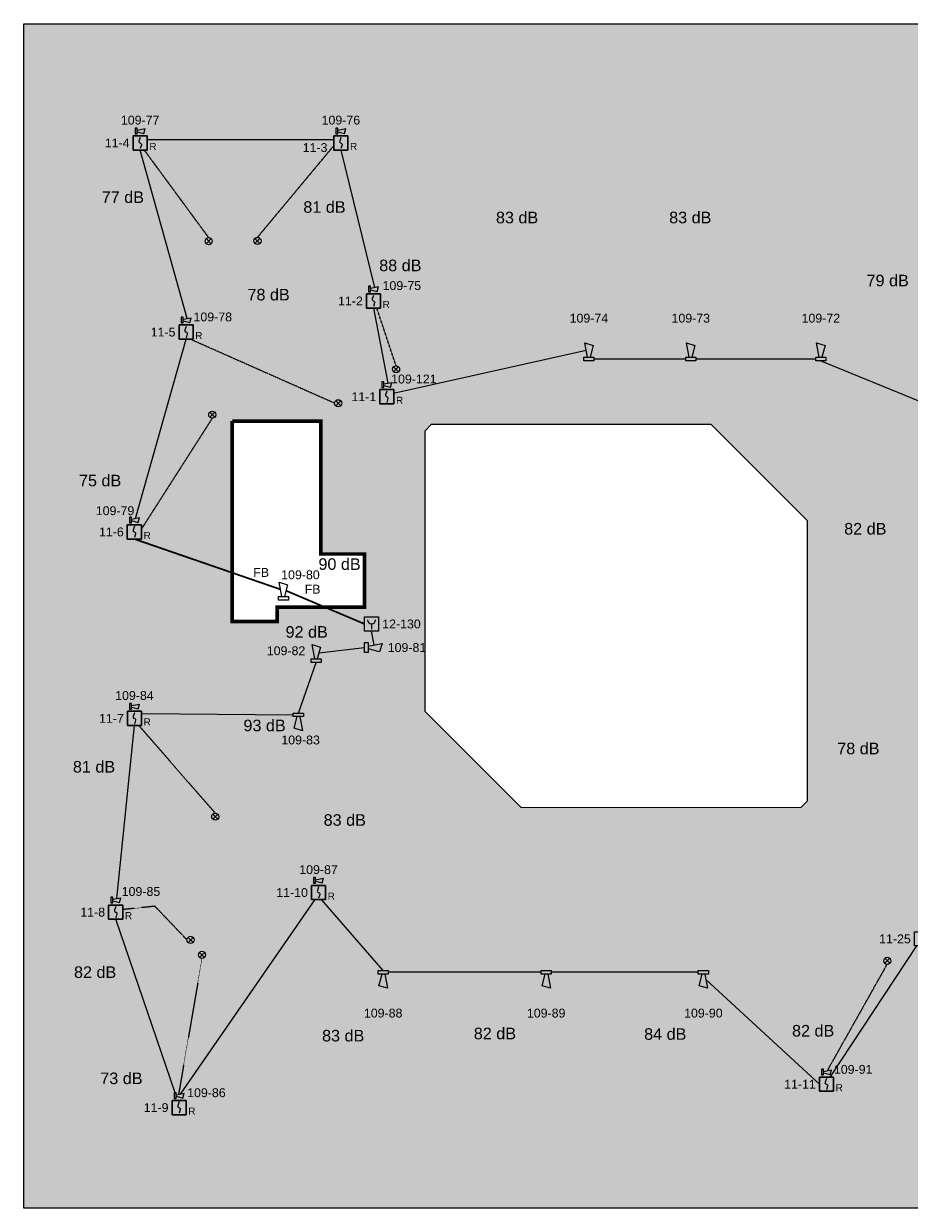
# Model space of a CAD drawing. Header units: millimetres. Extents: x -285897 to 196785, y -309320 to 420074.
# Tile 5 of 10: x -110742 to -85757, y -52615 to -19187. Entities that reach past the tile are written whole.
import ezdxf
from ezdxf.enums import TextEntityAlignment as Align

# ---------------------------------------------------------------- set-up
doc = ezdxf.new("R2010")
doc.units = ezdxf.units.MM
doc.linetypes.add('HIDDEN2', pattern=[4.762499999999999, 3.175, -1.5875])
for name, color, linetype in [('BMI', 1, 'Continuous'), ('BMI RI 1 BMC 1', 1, 'Continuous'), ('BMI RI 3 BMC 1', 6, 'Continuous'), ('BMI-hatchlijnen', 7, 'Continuous'), ('BMI-NI', 1, 'HIDDEN2'), ('BMI-ZP', 7, 'Continuous'), ('dB-waardes', 2, 'Continuous')]:
    doc.layers.add(name, color=color, linetype=linetype)
doc.layers.add('Brandscheidingen', color=1, linetype='Continuous', lineweight=70)
doc.styles.get("Standard").update_dxf_attribs({"font": 'arial.ttf'})

# ---------------------------------------------------------------- blocks, each defined once
blk = doc.blocks.new('BMI-ORM')
at = {"color": 0, "linetype": 'Continuous'}
for points in [[(-200, -200), (-200, 200), (200, 200), (200, -200), (-200, -200)], [(0, 159.375), (-33.575439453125, 53.125), (-35.46688854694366, 37.75254487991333), (-31.4020186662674, 22.80709743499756), (-21.98508083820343, 10.51030158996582), (-8.615921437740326, 2.690112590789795), (8.04443359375, -3.125), (21.29108458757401, -10.69896221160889), (30.68777024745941, -22.72149324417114), (34.83765721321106, -37.4053955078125), (33.12385976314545, -52.56791114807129), (0, -159.375)]]:
    blk.add_lwpolyline(points, dxfattribs=at)
at = {"color": 0}
blk.add_text('R', height=200, dxfattribs=at).set_placement((260, -260), align=Align.BOTTOM_LEFT)
at = {"color": 0, "flags": 8}
blk.add_attdef('NUMMER', text='', height=250, dxfattribs=at).set_placement((0, -300), align=Align.TOP_CENTER)
blk = doc.blocks.new('BMI-SWV')
at = {"color": 0}
for p, q in [((116.2555070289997, 161.2599126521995), (341.2775351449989, 204.9997640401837)), ((116.2555070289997, 119.0682823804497), (301.898680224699, 69.32534404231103)), ((301.8986802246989, 69.32534404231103), (341.2775351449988, 204.9997640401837))]:
    blk.add_line(p, q, dxfattribs=at)
blk.add_lwpolyline([(60, 60), (116.2555070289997, 60), (116.2555070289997, 220.3281950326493), (60, 220.3281950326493)], close=True, dxfattribs=at)
at = {"layer": 'Defpoints'}
blk.add_lwpolyline([(0, -400), (400, -400), (400, 0), (0, 0)], close=True, dxfattribs=at)
at = {"color": 0, "flags": 8}
blk.add_attdef('NUMMER', text='', height=250, dxfattribs=at).set_placement((200, 445.3281950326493), align=Align.MIDDLE_CENTER)
blk = doc.blocks.new('BMI-SW')
at = {"color": 0, "linetype": 'Continuous'}
for points in [[(0, -142.7734375), (0, 142.7734375), (100, 142.7734375), (100, -142.7734375), (0, -142.7734375)], [(100, 42.7734375), (500, 117.7734375), (428.57666015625, -117.7734375), (100, -32.2265625)]]:
    blk.add_lwpolyline(points, dxfattribs=at)
at = {"color": 0, "flags": 8}
blk.add_attdef('NUMMER', text='', height=250, dxfattribs=at).set_placement((1200, 0), align=Align.MIDDLE_CENTER)
blk = doc.blocks.new('BMI-HM')
at = {"color": 0}
blk.add_line((0, -1.4210854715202e-14), (0, -150), dxfattribs=at)
at = {"color": 0, "linetype": 'Continuous'}
blk.add_lwpolyline([(-200, -200), (-200, 200), (200, 200), (200, -200), (-200, -200)], dxfattribs=at)
at = {"color": 0}
blk.add_arc((0, 115), 115, 180, 6.361109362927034e-15, dxfattribs=at)
at = {"color": 0, "flags": 8}
blk.add_attdef('NUMMER', text='', height=250, dxfattribs=at).set_placement((300, 0), align=Align.MIDDLE_LEFT)
blk = doc.blocks.new('BMI-NI')
at = {"color": 0}
for p, q in [((-70.71067811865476, -70.71067811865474), (70.71067811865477, 70.71067811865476)), ((70.71067811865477, -70.71067811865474), (-70.71067811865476, 70.71067811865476))]:
    blk.add_line(p, q, dxfattribs=at)
blk.add_circle((0, 0), 100, dxfattribs=at)
at = {"color": 0, "flags": 8}
blk.add_attdef('NUMMER', text='', height=250, dxfattribs=at).set_placement((0, 118), align=Align.BOTTOM_CENTER)
blk.add_attdef('NUMMER', text='', height=250, dxfattribs=at).set_placement((200, 0), align=Align.MIDDLE_LEFT)

msp = doc.modelspace()

# ---------------------------------------------------------------- hatches: boundary and pattern name
at = {"layer": 'BMI-ZP', "true_color": 0xf7f281}
h = msp.add_hatch(color=51, dxfattribs=at)
h.dxf.hatch_style = 1
h.paths.add_polyline_path([(-110741.4814213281, -52615.35409971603), (-110742.1196278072, -19187.44784971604), (-83742.11962780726, -19187.44784971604), (-83128.08560849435, -19901.35409971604), (-83128.08560849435, -28805.79159971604), (-83173.10136291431, -28805.79159971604), (-83178.11962780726, -38685.83847471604), (-77778.11962780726, -38685.83847471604), (-77778.11962780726, -41116.35409971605), (-77314.11962780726, -41815.35409971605), (-77214.11962780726, -42151.35409971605), (-77314.11962780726, -52615.26034971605), (-110742.1196278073, -52615.26034971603)])
h.paths.add_polyline_path([(-104858.1040028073, -36059.35409971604), (-104858.1040028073, -30401.35409971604), (-102358.1040028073, -30401.22909971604), (-102358.1040028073, -34151.35409971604), (-101128.0415028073, -34151.35409971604), (-101128.0415028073, -35651.35409971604), (-103593.1040028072, -35651.35409971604), (-103593.1040028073, -36059.35409971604)], flags=16)
h.paths.add_polyline_path([(-91344.04931530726, -30501.35409971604), (-99243.01806530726, -30500.85409971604), (-99428.11181530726, -30686.35409971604), (-99428.11181530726, -38585.41659971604), (-96716.13525280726, -41297.33847471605), (-88813.01806530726, -41301.35409971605), (-88628.11181530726, -41116.35409971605), (-88632.12744030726, -33213.32284971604)], flags=16)

# ---------------------------------------------------------------- linework, layer by layer
at = {"layer": 'BMI RI 3 BMC 1'}
for p, q in [((-107256.3179920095, -22456.08007882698), (-101993.7937139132, -22456.08007882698)), ((-106131.6631911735, -27505.87298821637), (-107456.3179920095, -22753.59810447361)), ((-101793.7930843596, -22753.59810447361), (-100845.9545350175, -26629.29336880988)), ((-100874.7210561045, -27212.42320715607), (-100468.7458663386, -29330.96879650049)), ((-107589.8584176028, -33146.33414338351), (-106160.4290827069, -28089.00337171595)), ((-100304.5893772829, -29611.34919039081), (-94876.58164434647, -28396.68222471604)), ((-94653.53476934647, -28646.68222471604), (-92064.9596609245, -28646.68222471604)), ((-91779.4127859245, -28646.68222471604), (-88395.86930522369, -28646.68222471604)), ((-88253.09586772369, -28696.68222471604), (-83892.40795788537, -30493.58847471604)), ((-100852.107188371, -36715.6206541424), (-100926.4709380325, -36325.99897154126)), ((-102415.3139252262, -36945.20621479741), (-101128.0415028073, -36791.38177559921)), ((-102993.4257115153, -38639.78954325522), (-102490.3139252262, -37209.49454487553)), ((-107418.2417147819, -38654.86258460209), (-103136.1991490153, -38689.78954325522)), ((-108117.0433679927, -43874.40713063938), (-107618.2428482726, -38990.63140419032)), ((-102527.0295127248, -43904.08609796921), (-106328.843003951, -49390.56458147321)), ((-100600.7368153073, -45906.35409971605), (-102336.2137807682, -43904.08609796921)), ((-106469.4817715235, -49353.36622478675), (-108145.808755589, -44457.53726291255)), ((-87986.17868755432, -48912.90334259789), (-85542.48728366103, -45212.05705552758)), ((-96144.48755113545, -45956.35409971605), (-100457.9633778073, -45956.35409971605)), ((-91710.15270381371, -45956.35409971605), (-95858.94067613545, -45956.35409971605)), ((-88294.70648794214, -49112.90334259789), (-91495.98417141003, -46159.00293920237))]:
    msp.add_line(p, q, dxfattribs=at)
at = {"layer": 'BMI RI 3 BMC 1', "const_width": 50}
for points in [[(-103495.068172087, -35151.35391987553), (-107618.6238051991, -33729.46427565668)], [(-101128.0418399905, -36125.99897154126), (-103339.794734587, -35187.06558979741)]]:
    msp.add_lwpolyline(points, dxfattribs=at)
at = {"layer": 'BMI-hatchlijnen'}
for points in [[(-110741.4814213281, -52615.35409971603), (-110742.1196278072, -19187.44784971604), (-83742.11962780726, -19187.44784971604), (-83128.08560849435, -19901.35409971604), (-83128.08560849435, -28805.79159971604), (-83173.10136291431, -28805.79159971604), (-83173.10136291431, -28805.79159971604), (-83178.11962780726, -38685.83847471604), (-77778.11962780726, -38685.83847471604), (-77778.11962780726, -41116.35409971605), (-77314.11962780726, -41815.35409971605), (-77214.11962780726, -42151.35409971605), (-77314.11962780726, -52615.26034971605), (-110742.1196278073, -52615.26034971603)], [(-104858.1040028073, -36059.35409971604), (-104858.1040028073, -30401.35409971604), (-102358.1040028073, -30401.22909971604), (-102358.1040028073, -34151.35409971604), (-101128.0415028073, -34151.35409971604), (-101128.0415028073, -35651.35409971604), (-103593.1040028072, -35651.35409971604), (-103593.1040028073, -36059.35409971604), (-104858.1040028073, -36059.35409971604)], [(-91344.04931530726, -30501.35409971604), (-99243.01806530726, -30500.85409971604), (-99428.11181530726, -30686.35409971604), (-99428.11181530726, -38585.41659971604), (-96716.13525280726, -41297.33847471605), (-88813.01806530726, -41301.35409971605), (-88628.11181530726, -41116.35409971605), (-88632.12744030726, -33213.32284971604), (-91344.04931530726, -30501.35409971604)]]:
    msp.add_lwpolyline(points, close=True, dxfattribs=at)
at = {"layer": 'BMI-NI'}
for p, q in [((-104146.8466005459, -25216.30006895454), (-101993.7937139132, -22631.88826012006)), ((-105522.1823063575, -25224.06567040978), (-107338.214277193, -22753.59755932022)), ((-100235.3924322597, -28839.43688119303), (-100780.5463784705, -27212.42320715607)), ((-101969.0353771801, -29898.85409971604), (-106049.5888189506, -28089.00337171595)), ((-105423.6002981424, -30320.06268281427), (-107418.6249386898, -33441.66239571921)), ((-105338.0820566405, -41464.5561644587), (-107493.5696204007, -38990.63140419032)), ((-107039.5779643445, -44092.69094402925), (-107945.8098890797, -44185.05210706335)), ((-106135.6977913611, -45039.79991660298), (-107039.5779643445, -44092.69094402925)), ((-105711.9635292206, -45562.90706496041), (-106372.2504393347, -49399.00213218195)), ((-88065.93996685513, -48729.77350425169), (-86380.61181530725, -45730.99167800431))]:
    msp.add_line(p, q, dxfattribs=at)
at = {"layer": 'Brandscheidingen', "ltscale": 100000, "const_width": 100}
msp.add_lwpolyline([(-104858.1040028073, -30401.35409971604), (-104858.1040028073, -36059.35409971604), (-103593.1040028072, -36059.35409971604), (-103593.1040028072, -35651.35409971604), (-101128.0415028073, -35651.35409971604), (-101128.0415028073, -34151.35409971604), (-102358.1040028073, -34151.35409971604), (-102358.1040028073, -30401.22909971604), (-104858.1040028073, -30401.22909971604)], dxfattribs=at)

# ---------------------------------------------------------------- block references
at = {"layer": 'BMI'}
ref = msp.add_blockref('BMI-SWV', (-107656.3186215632, -22353.59755932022), dxfattribs=at)
ref.add_attrib('NUMMER', '109-77', dxfattribs={"layer": '0', "color": 0, "height": 250}).set_placement((-107456.3186215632, -21908.26936428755), align=Align.MIDDLE_CENTER)
ref = msp.add_blockref('BMI-SWV', (-101993.7937139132, -22353.59755932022), dxfattribs=at)
ref.add_attrib('NUMMER', '109-76', dxfattribs={"layer": '0', "color": 0, "height": 250}).set_placement((-101793.7937139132, -21908.26936428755), align=Align.MIDDLE_CENTER)
ref = msp.add_blockref('BMI-ORM', (-107456.3179920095, -22553.59810447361), dxfattribs=at)
ref.add_attrib('NUMMER', '11-4', dxfattribs={"layer": '0', "color": 0, "height": 250, "flags": 8}).set_placement((-107756.3179920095, -22553.59810447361), align=Align.MIDDLE_RIGHT)
ref = msp.add_blockref('BMI-ORM', (-101793.7930843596, -22553.59810447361), dxfattribs=at)
ref.add_attrib('NUMMER', '11-3', dxfattribs={"layer": '0', "color": 0, "height": 250, "flags": 8}).set_placement((-102171.6398195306, -22683.54790224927), align=Align.MIDDLE_RIGHT)
for p in [(-105522.1823063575, -25324.06567040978), (-104146.8466005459, -25316.30006895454), (-100235.3924322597, -28939.43688119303), (-101869.0411749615, -29897.77728837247), (-105423.6002981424, -30220.06268281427), (-105338.0820566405, -41564.5561644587), (-106035.6977913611, -45039.79991660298), (-105711.9635292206, -45462.90706496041), (-86378.69744869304, -45631.01000368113)]:
    msp.add_blockref('BMI-NI', p, dxfattribs=at)
ref = msp.add_blockref('BMI-SWV', (-101074.7210561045, -26812.42320715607), dxfattribs=at)
ref.add_attrib('NUMMER', '109-75', dxfattribs={"layer": '0', "color": 0, "height": 250}).set_placement((-100073.8230290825, -26577.74615915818), align=Align.MIDDLE_CENTER)
ref = msp.add_blockref('BMI-ORM', (-100874.7210561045, -27012.42320715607), dxfattribs=at)
ref.add_attrib('NUMMER', '11-2', dxfattribs={"layer": '0', "color": 0, "height": 250, "flags": 8}).set_placement((-101174.7210561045, -27012.42320715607), align=Align.MIDDLE_RIGHT)
ref = msp.add_blockref('BMI-SWV', (-106360.4297122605, -27689.00282656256), dxfattribs=at)
ref.add_attrib('NUMMER', '109-78', dxfattribs={"layer": '0', "color": 0, "height": 250}).set_placement((-105407.6128661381, -27462.1761395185), align=Align.MIDDLE_CENTER)
ref = msp.add_blockref('BMI-SW', (-94796.30820684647, -28696.68222471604), dxfattribs=dict(at, rotation=89.99999999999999))
ref.add_attrib('NUMMER', '109-74', dxfattribs={"layer": '0', "color": 0, "height": 250}).set_placement((-94796.30820684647, -27496.68222471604), align=Align.MIDDLE_CENTER)
ref = msp.add_blockref('BMI-SW', (-91922.1862234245, -28696.68222471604), dxfattribs=dict(at, rotation=89.99999999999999))
ref.add_attrib('NUMMER', '109-73', dxfattribs={"layer": '0', "color": 0, "height": 250}).set_placement((-91922.1862234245, -27496.68222471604), align=Align.MIDDLE_CENTER)
ref = msp.add_blockref('BMI-SW', (-88253.09586772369, -28696.68222471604), dxfattribs=dict(at, rotation=89.99999999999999))
ref.add_attrib('NUMMER', '109-72', dxfattribs={"layer": '0', "color": 0, "height": 250}).set_placement((-88253.09586772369, -27496.68222471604), align=Align.MIDDLE_CENTER)
ref = msp.add_blockref('BMI-ORM', (-106160.4290827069, -27889.00337171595), dxfattribs=at)
ref.add_attrib('NUMMER', '11-5', dxfattribs={"layer": '0', "color": 0, "height": 250, "flags": 8}).set_placement((-106460.4290827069, -27889.00337171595), align=Align.MIDDLE_RIGHT)
ref = msp.add_blockref('BMI-SWV', (-100697.5123874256, -29514.09863484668), dxfattribs=at)
ref.add_attrib('NUMMER', '109-121', dxfattribs={"layer": '0', "color": 0, "height": 250}).set_placement((-99734.3777108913, -29214.5036902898), align=Align.MIDDLE_CENTER)
ref = msp.add_blockref('BMI-ORM', (-100497.5117578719, -29714.09918000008), dxfattribs=at)
ref.add_attrib('NUMMER', '11-1', dxfattribs={"layer": '0', "color": 0, "height": 250, "flags": 8}).set_placement((-100797.5117578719, -29714.09918000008), align=Align.MIDDLE_RIGHT)
ref = msp.add_blockref('BMI-SWV', (-107818.6249386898, -33329.4639817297), dxfattribs=at)
ref.add_attrib('NUMMER', '109-79', dxfattribs={"layer": '0', "color": 0, "height": 250}).set_placement((-108164.9719598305, -32930.16459167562), align=Align.MIDDLE_CENTER)
ref = msp.add_blockref('BMI-ORM', (-107618.6238051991, -33529.46427565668), dxfattribs=at)
ref.add_attrib('NUMMER', '11-6', dxfattribs={"layer": '0', "color": 0, "height": 250, "flags": 8}).set_placement((-107918.6238051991, -33529.46427565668), align=Align.MIDDLE_RIGHT)
ref = msp.add_blockref('BMI-SW', (-103414.794734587, -35451.35391987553), dxfattribs=dict(at, rotation=89.99999999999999))
ref.add_attrib('NUMMER', '109-80', dxfattribs={"layer": '0', "color": 0, "height": 250}).set_placement((-102934.0210604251, -34738.07169509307), align=Align.MIDDLE_CENTER)
msp.add_blockref('BMI-HM', (-100928.0418399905, -36125.99897154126), dxfattribs=at).add_auto_attribs({'NUMMER': '12-130'})
ref = msp.add_blockref('BMI-SW', (-102490.3139252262, -37209.49454487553), dxfattribs=dict(at, rotation=89.99999999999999))
ref.add_attrib('NUMMER', '109-82', dxfattribs={"layer": '0', "color": 0, "height": 250}).set_placement((-103340.2724369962, -36881.71738352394), align=Align.MIDDLE_CENTER)
ref = msp.add_blockref('BMI-SW', (-101128.0415028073, -36791.38177559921), dxfattribs=at)
ref.add_attrib('NUMMER', '109-81', dxfattribs={"layer": '0', "color": 0, "height": 250}).set_placement((-99928.04150280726, -36791.38177559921), align=Align.MIDDLE_CENTER)
ref = msp.add_blockref('BMI-SWV', (-107818.2428482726, -38590.63140419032), dxfattribs=at)
ref.add_attrib('NUMMER', '109-84', dxfattribs={"layer": '0', "color": 0, "height": 250}).set_placement((-107618.2428482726, -38145.30320915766), align=Align.MIDDLE_CENTER)
ref = msp.add_blockref('BMI-ORM', (-107618.2417147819, -38790.6316981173), dxfattribs=at)
ref.add_attrib('NUMMER', '11-7', dxfattribs={"layer": '0', "color": 0, "height": 250, "flags": 8}).set_placement((-107918.2417147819, -38790.6316981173), align=Align.MIDDLE_RIGHT)
ref = msp.add_blockref('BMI-SW', (-102993.4257115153, -38639.78954325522), dxfattribs=dict(at, rotation=270))
ref.add_attrib('NUMMER', '109-83', dxfattribs={"layer": '0', "color": 0, "height": 250}).set_placement((-102930.0051090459, -39399.95568981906), align=Align.MIDDLE_CENTER)
ref = msp.add_blockref('BMI-SWV', (-102624.3260204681, -43504.08609796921), dxfattribs=at)
ref.add_attrib('NUMMER', '109-87', dxfattribs={"layer": '0', "color": 0, "height": 250}).set_placement((-102424.3260204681, -43058.75790293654), align=Align.MIDDLE_CENTER)
ref = msp.add_blockref('BMI-SWV', (-108345.8098890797, -44057.53696898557), dxfattribs=at)
ref.add_attrib('NUMMER', '109-85', dxfattribs={"layer": '0', "color": 0, "height": 250}).set_placement((-107433.5853265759, -43675.08856053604), align=Align.MIDDLE_CENTER)
ref = msp.add_blockref('BMI-ORM', (-102424.3248869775, -43704.08639189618), dxfattribs=at)
ref.add_attrib('NUMMER', '11-10', dxfattribs={"layer": '0', "color": 0, "height": 250, "flags": 8}).set_placement((-102724.3248869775, -43704.08639189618), align=Align.MIDDLE_RIGHT)
ref = msp.add_blockref('BMI-ORM', (-108145.808755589, -44257.53726291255), dxfattribs=at)
ref.add_attrib('NUMMER', '11-8', dxfattribs={"layer": '0', "color": 0, "height": 250, "flags": 8}).set_placement((-108445.808755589, -44257.53726291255), align=Align.MIDDLE_RIGHT)
ref = msp.add_blockref('BMI-ORM', (-85414.12077301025, -45012.05734945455), dxfattribs=at)
ref.add_attrib('NUMMER', '11-25', dxfattribs={"layer": '0', "color": 0, "height": 250, "flags": 8}).set_placement((-85714.12077301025, -45012.05734945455), align=Align.MIDDLE_RIGHT)
ref = msp.add_blockref('BMI-SW', (-100600.7368153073, -45906.35409971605), dxfattribs=dict(at, rotation=270))
ref.add_attrib('NUMMER', '109-88', dxfattribs={"layer": '0', "color": 0, "height": 250}).set_placement((-100600.7368153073, -47106.35409971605), align=Align.MIDDLE_CENTER)
ref = msp.add_blockref('BMI-SW', (-96001.71411363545, -45906.35409971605), dxfattribs=dict(at, rotation=270))
ref.add_attrib('NUMMER', '109-89', dxfattribs={"layer": '0', "color": 0, "height": 250}).set_placement((-96001.71411363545, -47106.35409971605), align=Align.MIDDLE_CENTER)
ref = msp.add_blockref('BMI-SW', (-91567.37926631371, -45906.35409971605), dxfattribs=dict(at, rotation=270))
ref.add_attrib('NUMMER', '109-90', dxfattribs={"layer": '0', "color": 0, "height": 250}).set_placement((-91567.37926631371, -47106.35409971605), align=Align.MIDDLE_CENTER)
ref = msp.add_blockref('BMI-SWV', (-88294.70648794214, -48912.90334259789), dxfattribs=at)
ref.add_attrib('NUMMER', '109-91', dxfattribs={"layer": '0', "color": 0, "height": 250}).set_placement((-87339.60708365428, -48694.53688210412), align=Align.MIDDLE_CENTER)
ref = msp.add_blockref('BMI-ORM', (-88094.7053544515, -49112.90363652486), dxfattribs=at)
ref.add_attrib('NUMMER', '11-11', dxfattribs={"layer": '0', "color": 0, "height": 250, "flags": 8}).set_placement((-88394.7053544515, -49112.90363652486), align=Align.MIDDLE_RIGHT)
ref = msp.add_blockref('BMI-SWV', (-106557.609525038, -49573.6944198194), dxfattribs=at)
ref.add_attrib('NUMMER', '109-86', dxfattribs={"layer": '0', "color": 0, "height": 250}).set_placement((-105587.336615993, -49353.10454814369), align=Align.MIDDLE_CENTER)
ref = msp.add_blockref('BMI-ORM', (-106357.6083915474, -49773.69471374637), dxfattribs=at)
ref.add_attrib('NUMMER', '11-9', dxfattribs={"layer": '0', "color": 0, "height": 250, "flags": 8}).set_placement((-106657.6083915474, -49773.69471374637), align=Align.MIDDLE_RIGHT)

# ---------------------------------------------------------------- texts
at = {"layer": 'BMI RI 1 BMC 1', "char_height": 250, "width": 1253.961787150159, "attachment_point": 1}
for insert in [(-104265.5679007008, -34548.04938969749), (-102815.2235856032, -35019.56781144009)]:
    msp.add_mtext('FB', dxfattribs=dict(at, insert=insert))
at = {"layer": 'dB-waardes', "char_height": 326.6037063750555, "attachment_point": 1}
for s, insert in [('77 dB', (-108540.1850985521, -23918.98995111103)), ('81 dB', (-102853.1351418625, -24197.00394695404)), ('83 dB', (-97418.37326078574, -24493.96451733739)), ('83 dB', (-92532.50283130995, -24493.96451733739)), ('88 dB', (-100712.0530345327, -25845.41053302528)), ('79 dB', (-86962.98494515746, -26271.21915050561)), ('78 dB', (-104429.3444284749, -26670.06113490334)), ('75 dB', (-109182.2216619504, -31916.06983917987)), ('82 dB', (-87593.76532767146, -33276.36542980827)), ('90 dB', (-102426.6600318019, -34273.1186338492)), ('92 dB', (-103354.3404581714, -36188.23679233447)), ('93 dB', (-104542.8564344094, -38826.78565176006)), ('78 dB', (-87789.46293238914, -39476.07858712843)), ('81 dB', (-109353.8891692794, -39992.68459951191)), ('83 dB', (-102279.547165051, -41494.20588192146)), ('82 dB', (-109322.6573518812, -45787.56435399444)), ('82 dB', (-89065.31964907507, -47441.47094879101)), ('83 dB', (-102324.2107277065, -47580.27739274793)), ('82 dB', (-98043.70613329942, -47518.66217472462)), ('84 dB', (-93238.27569166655, -47534.08277956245)), ('73 dB', (-108581.0994672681, -48784.30469422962))]:
    msp.add_mtext_dynamic_manual_height_columns(s, width=2941.066363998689, gutter_width=12.5, heights=[0], dxfattribs=dict(at, insert=insert))

doc.saveas('drawing.dxf')
